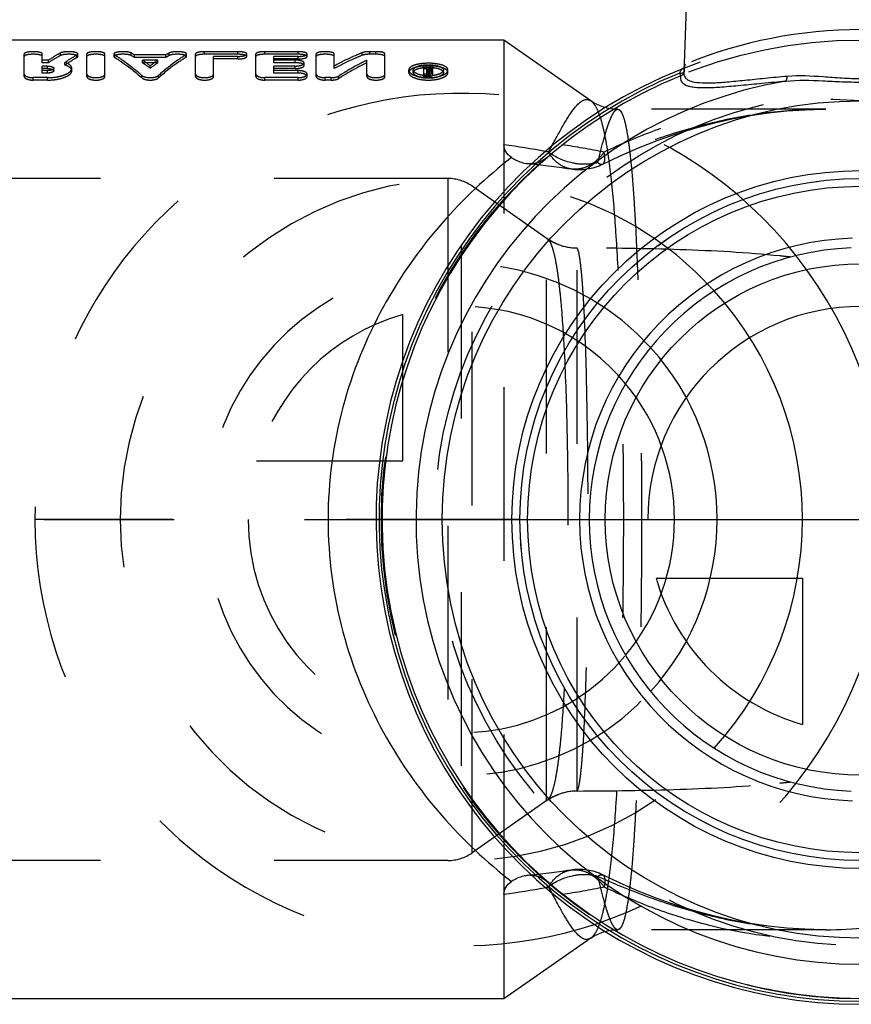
# Model space of a CAD drawing. Header units: millimetres. Extents: x 458.4 to 541.6, y 468.2 to 531.8.
# Tile 2 of 4: x 486.8 to 518, y 473.2 to 510.2. Entities that reach past the tile are written whole.
import ezdxf

# ---------------------------------------------------------------- set-up
doc = ezdxf.new("R2010")
doc.units = ezdxf.units.MM
doc.header["$LTSCALE"] = 65.185185
doc.linetypes.add('CENTER', pattern=[0.6, 0.375, -0.075, 0.075, -0.075])
doc.linetypes.add('HIDDEN', pattern=[0.2, 0.1, -0.1])
for name, color, linetype in [('ACHSEN_S', 7, 'CONTINUOUS'), ('KOERPER', 7, 'CONTINUOUS'), ('KONST.EL_MIT_GEO', 7, 'CONTINUOUS'), ('KURVEN', 7, 'CONTINUOUS')]:
    doc.layers.add(name, color=color, linetype=linetype)

msp = doc.modelspace()

# ---------------------------------------------------------------- linework, layer by layer
at = {"layer": 'ACHSEN_S', "color": 2, "linetype": 'CENTER'}
msp.add_line((458.4, 491.45), (541.6, 491.45), dxfattribs=at)
at = {"layer": 'KOERPER', "color": 7, "linetype": 'Continuous'}
for p, q in [((512.366, 525.785), (511.753, 508.21)), ((505, 509.45), (477.9, 509.45)), ((508.26, 507.167), (505, 509.45)), ((508.26, 475.733), (505, 473.45)), ((505, 473.45), (477.9, 473.45))]:
    msp.add_line(p, q, dxfattribs=at)
at = {"layer": 'KOERPER', "color": 8, "linetype": 'HIDDEN'}
for p, q in [((505, 509.45), (505, 473.45)), ((517.061, 506.85), (509.281, 506.85)), ((517.061, 476.05), (509.282, 476.05))]:
    msp.add_line(p, q, dxfattribs=at)
msp.add_circle((518.4, 491.45), 18, dxfattribs=at)
at = {"layer": 'KONST.EL_MIT_GEO', "color": 7, "linetype": 'Continuous'}
for p, q in [((505, 509.45), (505, 505.517)), ((511.637, 508.106), (511.596, 508.208)), ((511.752, 508.205), (511.752, 508.204)), ((505, 477.383), (505, 473.45))]:
    msp.add_line(p, q, dxfattribs=at)
at = {"layer": 'KONST.EL_MIT_GEO', "color": 8, "linetype": 'HIDDEN'}
for p, q in [((493.765, 508.915), (493.765, 509.012)), ((495.01, 509.012), (493.765, 509.012)), ((495.01, 508.915), (495.01, 509.012)), ((496.029, 508.915), (496.029, 509.012)), ((497.275, 509.012), (496.029, 509.012)), ((497.275, 508.915), (497.275, 509.012)), ((499.97, 508.915), (499.97, 509.012)), ((500.196, 509.012), (499.97, 509.012)), ((500.196, 508.915), (500.196, 509.012)), ((486.997, 508.08), (486.997, 508.927)), ((487.677, 508.598), (487.677, 508.927)), ((487.909, 508.694), (487.677, 508.694)), ((487.909, 508.598), (487.909, 508.694)), ((488.358, 508.867), (488.358, 508.964)), ((488.974, 508.792), (488.974, 508.888)), ((489.006, 508.83), (489.006, 508.927)), ((489.345, 508.08), (489.345, 508.927)), ((490.025, 508.08), (490.025, 508.927)), ((490.364, 508.927), (490.364, 508.83)), ((490.393, 508.794), (490.393, 508.89)), ((491.015, 508.865), (491.015, 508.962)), ((491.137, 508.793), (491.137, 508.889)), ((492.313, 508.889), (491.137, 508.889)), ((492.313, 508.793), (491.137, 508.793)), ((491.436, 508.598), (491.436, 508.694)), ((492.014, 508.694), (491.436, 508.694)), ((492.014, 508.598), (492.014, 508.694)), ((492.313, 508.793), (492.313, 508.889)), ((492.435, 508.865), (492.435, 508.962)), ((493.057, 508.794), (493.057, 508.89)), ((493.086, 508.83), (493.086, 508.927)), ((493.426, 508.08), (493.426, 508.927)), ((495.01, 508.915), (493.765, 508.915)), ((494.105, 508.08), (494.105, 508.835)), ((495.01, 508.835), (494.105, 508.835)), ((495.01, 508.739), (494.105, 508.739)), ((495.01, 508.739), (495.01, 508.835)), ((495.35, 508.83), (495.35, 508.927)), ((495.69, 508.08), (495.69, 508.927)), ((497.275, 508.915), (496.029, 508.915)), ((496.369, 508.598), (496.369, 508.835)), ((497.275, 508.835), (496.369, 508.835)), ((497.275, 508.739), (496.369, 508.739)), ((497.161, 508.694), (496.369, 508.694)), ((497.161, 508.598), (497.161, 508.694)), ((497.275, 508.739), (497.275, 508.835)), ((497.614, 508.83), (497.614, 508.927)), ((497.954, 508.08), (497.954, 508.927)), ((498.633, 508.379), (498.633, 508.927)), ((499.682, 508.876), (499.682, 508.973)), ((499.857, 508.08), (499.857, 508.693)), ((500.196, 508.915), (499.97, 508.915)), ((500.536, 508.08), (500.536, 508.927)), ((487.909, 508.598), (487.677, 508.598)), ((487.677, 508.208), (487.677, 508.473)), ((487.865, 508.473), (487.677, 508.473)), ((487.865, 508.379), (487.677, 508.379)), ((487.865, 508.301), (487.677, 508.301)), ((487.865, 508.379), (487.865, 508.473)), ((487.865, 508.208), (487.865, 508.301)), ((488.105, 508.295), (488.105, 508.389)), ((488.527, 508.51), (488.527, 508.605)), ((488.784, 508.295), (488.784, 508.389)), ((492.014, 508.598), (491.436, 508.598)), ((491.725, 508.387), (491.725, 508.481)), ((497.161, 508.598), (496.369, 508.598)), ((496.369, 508.208), (496.369, 508.473)), ((497.161, 508.473), (496.369, 508.473)), ((497.161, 508.379), (496.369, 508.379)), ((497.275, 508.301), (496.369, 508.301)), ((497.161, 508.379), (497.161, 508.473)), ((497.275, 508.208), (497.275, 508.301)), ((497.501, 508.492), (497.501, 508.586)), ((501.427, 508.229), (501.427, 508.322)), ((501.597, 508.229), (501.597, 508.322)), ((501.993, 508.08), (501.993, 508.463)), ((502.106, 508.463), (501.993, 508.463)), ((502.106, 508.369), (501.993, 508.369)), ((502.106, 508.124), (502.106, 508.463)), ((502.141, 508.346), (502.106, 508.346)), ((502.164, 508.305), (502.106, 508.305)), ((502.141, 508.253), (502.106, 508.253)), ((502.149, 508.359), (502.141, 508.346)), ((502.141, 508.253), (502.141, 508.346)), ((502.164, 508.08), (502.164, 508.305)), ((502.215, 508.369), (502.215, 508.463)), ((502.331, 508.463), (502.215, 508.463)), ((502.331, 508.369), (502.215, 508.369)), ((502.219, 508.145), (502.219, 508.284)), ((502.252, 508.244), (502.252, 508.337)), ((502.331, 508.369), (502.331, 508.463)), ((502.333, 508.145), (502.333, 508.284)), ((502.73, 508.229), (502.73, 508.322)), ((502.9, 508.229), (502.9, 508.322)), ((511.763, 508.276), (511.764, 508.296)), ((511.763, 508.276), (511.763, 508.281)), ((511.764, 508.296), (511.766, 508.325)), ((487.337, 507.945), (487.337, 508.037)), ((487.865, 508.037), (487.337, 508.037)), ((487.865, 507.945), (487.337, 507.945)), ((487.865, 508.208), (487.677, 508.208)), ((487.865, 507.945), (487.865, 508.037)), ((491.414, 508.026), (491.414, 508.119)), ((492.036, 508.026), (492.036, 508.119)), ((496.029, 507.945), (496.029, 508.037)), ((497.275, 508.037), (496.029, 508.037)), ((497.275, 507.945), (496.029, 507.945)), ((497.275, 508.208), (496.369, 508.208)), ((497.275, 507.945), (497.275, 508.037)), ((497.614, 508.08), (497.614, 508.172)), ((498.293, 507.945), (498.293, 508.037)), ((498.52, 508.037), (498.293, 508.037)), ((498.52, 507.945), (498.293, 507.945)), ((498.52, 507.945), (498.52, 508.037)), ((498.808, 508.009), (498.808, 508.101)), ((502.164, 508.173), (501.993, 508.173)), ((502.164, 508.08), (501.993, 508.08)), ((502.164, 508.216), (502.106, 508.216)), ((502.164, 508.212), (502.106, 508.212)), ((502.164, 508.124), (502.106, 508.124)), ((511.758, 508.239), (511.758, 508.239)), ((506.673, 505.243), (506.793, 505.466)), ((506.793, 505.466), (506.797, 505.472)), ((502.896, 504.25), (466.385, 504.25)), ((502.896, 504.25), (502.896, 478.65)), ((503.813, 478.939), (503.813, 503.961)), ((506.627, 501.99), (503.813, 503.961)), ((506.597, 480.893), (506.597, 502.007)), ((507.744, 481.257), (507.744, 501.643)), ((506.627, 480.91), (503.813, 478.939)), ((502.896, 478.65), (466.385, 478.65)), ((506.795, 477.431), (506.673, 477.657))]:
    msp.add_line(p, q, dxfattribs=at)
at = {"layer": 'KONST.EL_MIT_GEO', "color": 7, "linetype": 'Continuous'}
for points in [[(511.76, 508.43), (511.759, 508.428), (511.751, 508.418), (511.743, 508.408), (511.733, 508.398), (511.722, 508.389), (511.709, 508.38), (511.696, 508.372), (511.682, 508.365), (511.674, 508.362)], [(508.808, 506.913), (508.739, 506.931), (508.612, 506.977), (508.495, 507.029), (508.389, 507.085), (508.293, 507.145), (508.264, 507.164)], [(508.264, 475.736), (508.293, 475.755), (508.389, 475.815), (508.495, 475.871), (508.612, 475.923), (508.739, 475.969), (508.807, 475.987)]]:
    msp.add_lwpolyline(points, dxfattribs=at)
at = {"layer": 'KONST.EL_MIT_GEO', "color": 8, "linetype": 'HIDDEN'}
for points in [[(511.781, 508.471), (511.781, 508.472), (511.782, 508.472), (511.781, 508.472), (511.781, 508.469), (511.779, 508.466), (511.777, 508.46), (511.774, 508.454), (511.77, 508.446), (511.765, 508.437), (511.76, 508.43)], [(511.766, 508.325), (511.768, 508.353), (511.769, 508.367), (511.77, 508.38), (511.771, 508.393), (511.773, 508.405), (511.774, 508.416), (511.775, 508.427), (511.776, 508.437), (511.777, 508.445), (511.778, 508.453), (511.779, 508.459), (511.78, 508.465), (511.781, 508.469), (511.781, 508.471)], [(511.752, 508.205), (511.753, 508.208), (511.753, 508.217), (511.755, 508.227), (511.758, 508.239)], [(508.709, 504.794), (509.34, 505.095), (510.048, 505.405), (510.756, 505.683), (511.46, 505.93), (512.161, 506.147), (512.86, 506.333), (513.555, 506.49), (514.245, 506.617), (514.933, 506.717), (515.616, 506.788), (516.294, 506.833), (516.968, 506.85), (517.081, 506.85)], [(509.271, 506.85), (509.148, 506.854), (509.008, 506.87), (508.871, 506.895), (508.808, 506.913)], [(505.887, 504.813), (505.969, 504.805), (506.171, 504.784), (506.373, 504.762), (506.574, 504.739), (506.775, 504.714), (506.975, 504.688), (507.174, 504.66), (507.373, 504.631), (507.513, 504.609)], [(507.044, 501.771), (507.028, 501.777), (506.959, 501.805), (506.893, 501.835), (506.829, 501.867), (506.767, 501.901), (506.708, 501.937), (506.652, 501.973), (506.627, 501.99)], [(506.627, 480.91), (506.652, 480.927), (506.708, 480.963), (506.767, 480.999), (506.828, 481.032), (506.892, 481.065), (506.959, 481.095), (507.028, 481.123), (507.044, 481.129)], [(507.513, 478.291), (507.379, 478.27), (507.18, 478.241), (506.98, 478.213), (506.78, 478.187), (506.579, 478.162), (506.378, 478.138), (506.176, 478.116), (505.974, 478.096), (505.887, 478.087)], [(517.081, 476.05), (516.962, 476.05), (516.287, 476.068), (515.61, 476.112), (514.926, 476.184), (514.239, 476.284), (513.548, 476.412), (512.853, 476.569), (512.154, 476.755), (511.453, 476.972), (510.749, 477.219), (510.042, 477.498), (509.334, 477.808), (508.709, 478.106)], [(508.807, 475.987), (508.871, 476.005), (509.008, 476.03), (509.148, 476.046), (509.271, 476.05)]]:
    msp.add_lwpolyline(points, dxfattribs=at)
at = {"layer": 'KONST.EL_MIT_GEO', "color": 7, "linetype": 'Continuous'}
for radius in [15.718, 13.1, 12.8, 12.511]:
    msp.add_circle((518.4, 491.45), radius, dxfattribs=at)
at = {"layer": 'KONST.EL_MIT_GEO', "color": 8, "linetype": 'HIDDEN'}
for centre, radius, start, end in [((518.409, 492.418), 17.425, 90.0311, 112.2943), ((518.4, 491.45), 18.2, 68.3118, 111.6882), ((488.2, 504.092), 5.625, 58.5216, 59.973), ((488.208, 503.983), 5.632, 58.6628, 60.1104), ((487.598, 503.183), 6.716, 52.0812, 55.144), ((495.852, 503.183), 6.716, 124.856, 127.9188), ((495.25, 504.092), 5.625, 120.027, 121.4784), ((495.242, 503.983), 5.632, 119.8896, 121.3372), ((487.613, 503.079), 6.714, 52.2353, 55.2929), ((495.837, 503.079), 6.714, 124.7071, 127.7647), ((507.184, 505.16), 5.915, 147.1449, 148.4789), ((507.195, 505.265), 5.919, 147.287, 148.4745), ((507.359, 505.234), 5.976, 147.2912, 148.7185), ((507.319, 505.148), 5.938, 147.1467, 148.5774), ((511.574, 508.285), 0.189, 341.47, 358.6295), ((511.562, 508.288), 0.201, 345.961, 356.6017), ((511.73, 508.278), 0.033, 347.4905, 356.536), ((502.163, 509.535), 1.43, 268.9274, 271.0741), ((502.164, 508.361), 0.145, 269.9795, 272.9653), ((502.165, 509.488), 1.383, 271.0384, 275.4312), ((503.377, 478.745), 27.039, 78.5191, 81.938), ((518.4, 491.45), 18, 130.9728, 229.0272), ((500.953, 475.523), 30.266, 79.1063, 79.3307), ((507.82, 506.586), 2, 261.172, 296.3889), ((502.896, 502.65), 1.6, 55, 90), ((507.752, 503.654), 2.012, 234.9669, 249.4118), ((507.75, 503.66), 2.016, 249.5181, 269.3938), ((507.752, 504.094), 2.451, 269.4514, 269.8083), ((511.499, 462.946), 38.592, 83.665, 84.2663), ((511.509, 519.866), 38.503, 275.7326, 276.335), ((507.752, 479.246), 2.012, 110.5883, 125.033), ((507.75, 479.24), 2.016, 90.6062, 110.4821), ((507.751, 478.891), 2.366, 90.1851, 90.555), ((502.896, 480.25), 1.6, 270, 305), ((507.82, 476.314), 2, 63.6112, 98.8278), ((500.929, 507.507), 30.398, 280.6697, 280.8937), ((503.379, 504.156), 27.04, 278.0582, 281.477)]:
    msp.add_arc(centre, radius, start, end, dxfattribs=at)
at = {"layer": 'KONST.EL_MIT_GEO', "color": 7, "linetype": 'Continuous'}
for centre, radius, start, end in [((518.4, 491.45), 18.2, 111.6882, 68.3118), ((518.4, 491.45), 18.086, 112.0984, 67.9016), ((518.4, 491.45), 17.976, 112.098, 67.902), ((518.4, 491.45), 16.699, 99.7217, 80.2783), ((500.929, 475.381), 30.41, 79.3341, 82.3059), ((505.982, 505.803), 0.994, 264.5108, 273.742), ((518.4, 491.45), 10.562, 91.7172, 268.2829), ((518.4, 491.45), 10.2, 92.0526, 267.9474), ((505.982, 477.098), 0.994, 86.241, 95.4895), ((500.957, 507.351), 30.239, 277.6825, 280.6705)]:
    msp.add_arc(centre, radius, start, end, dxfattribs=at)
at = {"layer": 'KONST.EL_MIT_GEO', "color": 8, "linetype": 'HIDDEN'}
for points, knots in [([(487.677, 508.927), (487.677, 508.941), (487.653, 508.961), (487.617, 508.977), (487.555, 508.995), (487.461, 509.009), (487.337, 509.014), (487.213, 509.009), (487.119, 508.995), (487.057, 508.977), (487.021, 508.961), (486.997, 508.941), (486.997, 508.927)], [0, 0, 0, 0, 0.058387, 0.106308, 0.16726, 0.321274, 0.500537, 0.679639, 0.833256, 0.893994, 0.941771, 1, 1, 1, 1]), ([(489.006, 508.927), (489.006, 508.938), (488.98, 508.965), (488.89, 508.996), (488.766, 509.012), (488.627, 509.013), (488.521, 509.006), (488.431, 508.991), (488.379, 508.975), (488.358, 508.964)], [0, 0, 0, 0, 0.051709, 0.142029, 0.428261, 0.596888, 0.759079, 0.897933, 1, 1, 1, 1]), ([(490.025, 508.927), (490.025, 508.941), (490.001, 508.961), (489.965, 508.977), (489.903, 508.995), (489.809, 509.009), (489.685, 509.014), (489.561, 509.009), (489.467, 508.995), (489.405, 508.977), (489.369, 508.961), (489.345, 508.941), (489.345, 508.927)], [0, 0, 0, 0, 0.058387, 0.106308, 0.16726, 0.321274, 0.500537, 0.679639, 0.833256, 0.893994, 0.941771, 1, 1, 1, 1]), ([(491.015, 508.962), (490.995, 508.973), (490.943, 508.99), (490.854, 509.006), (490.747, 509.013), (490.607, 509.012), (490.481, 508.996), (490.391, 508.966), (490.364, 508.938), (490.364, 508.927)], [0, 0, 0, 0, 0.100076, 0.237957, 0.400223, 0.569506, 0.857384, 0.948172, 1, 1, 1, 1]), ([(493.086, 508.927), (493.086, 508.938), (493.06, 508.966), (492.969, 508.996), (492.843, 509.012), (492.702, 509.013), (492.596, 509.006), (492.507, 508.99), (492.455, 508.973), (492.435, 508.962)], [0, 0, 0, 0, 0.051975, 0.143074, 0.431393, 0.600584, 0.762539, 0.900142, 1, 1, 1, 1]), ([(493.765, 509.012), (493.722, 509.012), (493.641, 509.009), (493.547, 508.995), (493.485, 508.977), (493.449, 508.961), (493.426, 508.941), (493.426, 508.927)], [0, 0, 0, 0, 0.359101, 0.666648, 0.788171, 0.883801, 1, 1, 1, 1]), ([(495.35, 508.927), (495.35, 508.941), (495.326, 508.961), (495.29, 508.977), (495.229, 508.995), (495.134, 509.009), (495.054, 509.012), (495.01, 509.012)], [0, 0, 0, 0, 0.11671, 0.212389, 0.334036, 0.641787, 1, 1, 1, 1]), ([(496.029, 509.012), (495.986, 509.012), (495.905, 509.009), (495.811, 508.995), (495.749, 508.977), (495.713, 508.961), (495.69, 508.941), (495.69, 508.927)], [0, 0, 0, 0, 0.359101, 0.666648, 0.788171, 0.883801, 1, 1, 1, 1]), ([(497.614, 508.927), (497.614, 508.941), (497.59, 508.961), (497.555, 508.977), (497.493, 508.995), (497.399, 509.009), (497.318, 509.012), (497.275, 509.012)], [0, 0, 0, 0, 0.11671, 0.212389, 0.334036, 0.641787, 1, 1, 1, 1]), ([(498.633, 508.927), (498.633, 508.941), (498.609, 508.961), (498.573, 508.977), (498.512, 508.995), (498.417, 509.009), (498.293, 509.014), (498.169, 509.009), (498.075, 508.995), (498.013, 508.977), (497.978, 508.961), (497.954, 508.941), (497.954, 508.927)], [0, 0, 0, 0, 0.058387, 0.106308, 0.16726, 0.321274, 0.500537, 0.679639, 0.833256, 0.893994, 0.941771, 1, 1, 1, 1]), ([(499.97, 509.012), (499.915, 509.012), (499.818, 509.007), (499.721, 508.989), (499.682, 508.973)], [0, 0, 0, 0, 0.565532, 1, 1, 1, 1]), ([(500.536, 508.927), (500.536, 508.941), (500.512, 508.962), (500.476, 508.977), (500.415, 508.995), (500.32, 509.009), (500.24, 509.012), (500.196, 509.012)], [0, 0, 0, 0, 0.116974, 0.213212, 0.334542, 0.642587, 1, 1, 1, 1]), ([(487.677, 508.83), (487.677, 508.844), (487.653, 508.865), (487.617, 508.88), (487.555, 508.898), (487.461, 508.912), (487.337, 508.917), (487.213, 508.912), (487.119, 508.898), (487.057, 508.88), (487.021, 508.865), (486.997, 508.844), (486.997, 508.83)], [0, 0, 0, 0, 0.05822, 0.106122, 0.167083, 0.321168, 0.500537, 0.679746, 0.833434, 0.89418, 0.941938, 1, 1, 1, 1]), ([(488.358, 508.964), (488.321, 508.943), (488.168, 508.858), (488.019, 508.766), (487.909, 508.694)], [0, 0, 0, 0, 0.245601, 1, 1, 1, 1]), ([(488.358, 508.867), (488.321, 508.846), (488.168, 508.762), (488.019, 508.67), (487.909, 508.598)], [0, 0, 0, 0, 0.245638, 1, 1, 1, 1]), ([(489.006, 508.83), (489.006, 508.842), (488.98, 508.869), (488.89, 508.899), (488.766, 508.915), (488.627, 508.916), (488.521, 508.909), (488.431, 508.894), (488.379, 508.878), (488.358, 508.867)], [0, 0, 0, 0, 0.051532, 0.141804, 0.428118, 0.596815, 0.759069, 0.897956, 1, 1, 1, 1]), ([(488.974, 508.888), (488.937, 508.867), (488.785, 508.777), (488.637, 508.681), (488.527, 508.605)], [0, 0, 0, 0, 0.245577, 1, 1, 1, 1]), ([(488.974, 508.792), (488.937, 508.771), (488.785, 508.681), (488.637, 508.586), (488.527, 508.51)], [0, 0, 0, 0, 0.245614, 1, 1, 1, 1]), ([(488.974, 508.888), (488.979, 508.891), (488.993, 508.9), (489.006, 508.915), (489.006, 508.927)], [0, 0, 0, 0, 0.33006, 1, 1, 1, 1]), ([(488.974, 508.792), (488.979, 508.795), (488.993, 508.804), (489.006, 508.819), (489.006, 508.83)], [0, 0, 0, 0, 0.330565, 1, 1, 1, 1]), ([(490.025, 508.83), (490.025, 508.844), (490.001, 508.865), (489.965, 508.88), (489.903, 508.898), (489.809, 508.912), (489.685, 508.917), (489.561, 508.912), (489.467, 508.898), (489.405, 508.88), (489.369, 508.865), (489.345, 508.844), (489.345, 508.83)], [0, 0, 0, 0, 0.05822, 0.106122, 0.167083, 0.321168, 0.500537, 0.679746, 0.833434, 0.89418, 0.941938, 1, 1, 1, 1]), ([(490.364, 508.927), (490.364, 508.923), (490.368, 508.908), (490.382, 508.897), (490.393, 508.89)], [0, 0, 0, 0, 0.197834, 1, 1, 1, 1]), ([(491.015, 508.865), (490.995, 508.876), (490.943, 508.893), (490.854, 508.909), (490.747, 508.916), (490.607, 508.915), (490.481, 508.899), (490.391, 508.869), (490.364, 508.842), (490.364, 508.83)], [0, 0, 0, 0, 0.100048, 0.237961, 0.40029, 0.569644, 0.857607, 0.948349, 1, 1, 1, 1]), ([(490.364, 508.83), (490.364, 508.827), (490.368, 508.811), (490.382, 508.801), (490.393, 508.794)], [0, 0, 0, 0, 0.197428, 1, 1, 1, 1]), ([(490.393, 508.89), (490.48, 508.837), (490.838, 508.605), (491.173, 508.336), (491.414, 508.119)], [0, 0, 0, 0, 0.238347, 1, 1, 1, 1]), ([(490.393, 508.794), (490.48, 508.741), (490.838, 508.51), (491.173, 508.243), (491.414, 508.026)], [0, 0, 0, 0, 0.238438, 1, 1, 1, 1]), ([(493.057, 508.89), (492.97, 508.837), (492.612, 508.605), (492.278, 508.336), (492.036, 508.119)], [0, 0, 0, 0, 0.238347, 1, 1, 1, 1]), ([(493.057, 508.794), (492.97, 508.741), (492.612, 508.51), (492.278, 508.243), (492.036, 508.026)], [0, 0, 0, 0, 0.238438, 1, 1, 1, 1]), ([(493.086, 508.83), (493.086, 508.842), (493.06, 508.869), (492.969, 508.899), (492.843, 508.915), (492.702, 508.916), (492.596, 508.909), (492.507, 508.893), (492.455, 508.876), (492.435, 508.865)], [0, 0, 0, 0, 0.051798, 0.142851, 0.431255, 0.600517, 0.762534, 0.900169, 1, 1, 1, 1]), ([(493.057, 508.89), (493.062, 508.893), (493.074, 508.902), (493.086, 508.916), (493.086, 508.927)], [0, 0, 0, 0, 0.326209, 1, 1, 1, 1]), ([(493.057, 508.794), (493.062, 508.797), (493.074, 508.805), (493.086, 508.819), (493.086, 508.83)], [0, 0, 0, 0, 0.326707, 1, 1, 1, 1]), ([(493.765, 508.915), (493.722, 508.915), (493.641, 508.912), (493.547, 508.898), (493.485, 508.88), (493.449, 508.865), (493.426, 508.844), (493.426, 508.83)], [0, 0, 0, 0, 0.359314, 0.667003, 0.788543, 0.884134, 1, 1, 1, 1]), ([(495.01, 508.835), (495.054, 508.835), (495.135, 508.839), (495.229, 508.855), (495.291, 508.875), (495.326, 508.891), (495.35, 508.912), (495.35, 508.927)], [0, 0, 0, 0, 0.356555, 0.663746, 0.785739, 0.882056, 1, 1, 1, 1]), ([(495.35, 508.83), (495.35, 508.844), (495.326, 508.865), (495.29, 508.88), (495.229, 508.898), (495.134, 508.912), (495.054, 508.915), (495.01, 508.915)], [0, 0, 0, 0, 0.116377, 0.212017, 0.333681, 0.641574, 1, 1, 1, 1]), ([(495.01, 508.739), (495.054, 508.739), (495.135, 508.743), (495.229, 508.758), (495.291, 508.778), (495.326, 508.795), (495.35, 508.816), (495.35, 508.83)], [0, 0, 0, 0, 0.356782, 0.664119, 0.786124, 0.882395, 1, 1, 1, 1]), ([(496.029, 508.915), (495.986, 508.915), (495.905, 508.912), (495.811, 508.898), (495.749, 508.88), (495.713, 508.865), (495.69, 508.844), (495.69, 508.83)], [0, 0, 0, 0, 0.359314, 0.667003, 0.788543, 0.884134, 1, 1, 1, 1]), ([(497.501, 508.586), (497.501, 508.603), (497.479, 508.628), (497.442, 508.649), (497.38, 508.671), (497.286, 508.689), (497.205, 508.694), (497.161, 508.694)], [0, 0, 0, 0, 0.131717, 0.229491, 0.350679, 0.652054, 1, 1, 1, 1]), ([(497.275, 508.835), (497.318, 508.835), (497.399, 508.839), (497.493, 508.855), (497.555, 508.875), (497.59, 508.891), (497.614, 508.912), (497.614, 508.927)], [0, 0, 0, 0, 0.356555, 0.663746, 0.785739, 0.882056, 1, 1, 1, 1]), ([(497.614, 508.83), (497.614, 508.844), (497.59, 508.865), (497.555, 508.88), (497.493, 508.898), (497.399, 508.912), (497.318, 508.915), (497.275, 508.915)], [0, 0, 0, 0, 0.116377, 0.212017, 0.333681, 0.641574, 1, 1, 1, 1]), ([(497.275, 508.739), (497.318, 508.739), (497.399, 508.743), (497.493, 508.758), (497.555, 508.778), (497.59, 508.795), (497.614, 508.816), (497.614, 508.83)], [0, 0, 0, 0, 0.356782, 0.664119, 0.786124, 0.882395, 1, 1, 1, 1]), ([(498.633, 508.83), (498.633, 508.844), (498.609, 508.865), (498.573, 508.88), (498.512, 508.898), (498.417, 508.912), (498.293, 508.917), (498.169, 508.912), (498.075, 508.898), (498.013, 508.88), (497.978, 508.865), (497.954, 508.844), (497.954, 508.83)], [0, 0, 0, 0, 0.05822, 0.106122, 0.167083, 0.321168, 0.500537, 0.679746, 0.833434, 0.89418, 0.941938, 1, 1, 1, 1]), ([(499.682, 508.973), (499.594, 508.937), (499.237, 508.787), (498.889, 508.614), (498.633, 508.473)], [0, 0, 0, 0, 0.245266, 1, 1, 1, 1]), ([(499.682, 508.876), (499.594, 508.841), (499.237, 508.691), (498.889, 508.519), (498.633, 508.379)], [0, 0, 0, 0, 0.245312, 1, 1, 1, 1]), ([(499.857, 508.693), (499.768, 508.65), (499.411, 508.468), (499.063, 508.265), (498.808, 508.101)], [0, 0, 0, 0, 0.245116, 1, 1, 1, 1]), ([(499.97, 508.915), (499.915, 508.915), (499.818, 508.91), (499.721, 508.892), (499.682, 508.876)], [0, 0, 0, 0, 0.565598, 1, 1, 1, 1]), ([(500.536, 508.83), (500.536, 508.844), (500.512, 508.865), (500.476, 508.88), (500.415, 508.898), (500.32, 508.912), (500.24, 508.915), (500.196, 508.915)], [0, 0, 0, 0, 0.116641, 0.21284, 0.334187, 0.642375, 1, 1, 1, 1]), ([(487.865, 508.473), (487.895, 508.473), (487.953, 508.469), (488.028, 508.453), (488.083, 508.43), (488.105, 508.401), (488.105, 508.389)], [0, 0, 0, 0, 0.342987, 0.641123, 0.860514, 1, 1, 1, 1]), ([(487.865, 508.037), (487.982, 508.037), (488.203, 508.054), (488.459, 508.116), (488.624, 508.193), (488.728, 508.261), (488.784, 508.34), (488.784, 508.389)], [0, 0, 0, 0, 0.338761, 0.635408, 0.757545, 0.858365, 1, 1, 1, 1]), ([(488.105, 508.389), (488.105, 508.376), (488.083, 508.346), (488.029, 508.323), (487.953, 508.305), (487.895, 508.301), (487.865, 508.301)], [0, 0, 0, 0, 0.140615, 0.361235, 0.658911, 1, 1, 1, 1]), ([(487.865, 508.379), (487.895, 508.379), (487.953, 508.375), (488.028, 508.359), (488.083, 508.337), (488.105, 508.307), (488.105, 508.295)], [0, 0, 0, 0, 0.343299, 0.641631, 0.860969, 1, 1, 1, 1]), ([(487.865, 507.945), (487.982, 507.945), (488.203, 507.962), (488.459, 508.024), (488.624, 508.1), (488.728, 508.168), (488.784, 508.246), (488.784, 508.295)], [0, 0, 0, 0, 0.339099, 0.635945, 0.758085, 0.858822, 1, 1, 1, 1]), ([(488.105, 508.295), (488.105, 508.282), (488.083, 508.253), (488.029, 508.23), (487.953, 508.212), (487.895, 508.208), (487.865, 508.208)], [0, 0, 0, 0, 0.140158, 0.360715, 0.658589, 1, 1, 1, 1]), ([(488.784, 508.389), (488.784, 508.41), (488.765, 508.472), (488.67, 508.55), (488.58, 508.587), (488.527, 508.605)], [0, 0, 0, 0, 0.180442, 0.523091, 1, 1, 1, 1]), ([(488.784, 508.295), (488.784, 508.316), (488.765, 508.378), (488.67, 508.456), (488.58, 508.493), (488.527, 508.51)], [0, 0, 0, 0, 0.179928, 0.522444, 1, 1, 1, 1]), ([(497.501, 508.492), (497.501, 508.508), (497.479, 508.534), (497.442, 508.554), (497.38, 508.576), (497.286, 508.594), (497.205, 508.598), (497.161, 508.598)], [0, 0, 0, 0, 0.1313, 0.229015, 0.350218, 0.651774, 1, 1, 1, 1]), ([(497.161, 508.473), (497.205, 508.473), (497.286, 508.478), (497.381, 508.498), (497.442, 508.522), (497.479, 508.544), (497.501, 508.57), (497.501, 508.586)], [0, 0, 0, 0, 0.346077, 0.646671, 0.768322, 0.866941, 1, 1, 1, 1]), ([(497.161, 508.379), (497.205, 508.379), (497.286, 508.384), (497.38, 508.403), (497.442, 508.428), (497.479, 508.449), (497.501, 508.475), (497.501, 508.492)], [0, 0, 0, 0, 0.346372, 0.647147, 0.768808, 0.867362, 1, 1, 1, 1]), ([(497.614, 508.172), (497.614, 508.218), (497.516, 508.271), (497.401, 508.295), (497.318, 508.301), (497.275, 508.301)], [0, 0, 0, 0, 0.358365, 0.65776, 1, 1, 1, 1]), ([(499.857, 508.598), (499.768, 508.555), (499.411, 508.374), (499.063, 508.172), (498.808, 508.009)], [0, 0, 0, 0, 0.245165, 1, 1, 1, 1]), ([(502.9, 508.322), (502.9, 508.34), (502.889, 508.379), (502.844, 508.428), (502.776, 508.471), (502.644, 508.525), (502.436, 508.567), (502.163, 508.583), (501.89, 508.566), (501.682, 508.524), (501.551, 508.471), (501.483, 508.428), (501.438, 508.379), (501.427, 508.34), (501.427, 508.322)], [0, 0, 0, 0, 0.032085, 0.070349, 0.118276, 0.177247, 0.327709, 0.500194, 0.673711, 0.823145, 0.881866, 0.92982, 0.967989, 1, 1, 1, 1]), ([(502.9, 508.229), (502.9, 508.247), (502.889, 508.286), (502.843, 508.334), (502.775, 508.377), (502.644, 508.43), (502.436, 508.472), (502.163, 508.489), (501.89, 508.472), (501.682, 508.43), (501.551, 508.377), (501.483, 508.334), (501.438, 508.285), (501.427, 508.247), (501.427, 508.229)], [0, 0, 0, 0, 0.031949, 0.070125, 0.118016, 0.176991, 0.327552, 0.500194, 0.673869, 0.823401, 0.882126, 0.930044, 0.968125, 1, 1, 1, 1]), ([(501.427, 508.322), (501.427, 508.283), (501.47, 508.22), (501.551, 508.165), (501.683, 508.102), (501.89, 508.051), (502.164, 508.029), (502.438, 508.051), (502.645, 508.102), (502.776, 508.165), (502.857, 508.22), (502.9, 508.283), (502.9, 508.322)], [0, 0, 0, 0, 0.070428, 0.119544, 0.179286, 0.329485, 0.500002, 0.671624, 0.820973, 0.880525, 0.929716, 1, 1, 1, 1]), ([(501.597, 508.322), (501.597, 508.351), (501.629, 508.397), (501.69, 508.436), (501.79, 508.478), (501.95, 508.512), (502.162, 508.526), (502.375, 508.512), (502.535, 508.479), (502.636, 508.436), (502.698, 508.397), (502.73, 508.351), (502.73, 508.322)], [0, 0, 0, 0, 0.067851, 0.115073, 0.173194, 0.323082, 0.49931, 0.674302, 0.826053, 0.884709, 0.932014, 1, 1, 1, 1]), ([(501.597, 508.229), (501.597, 508.258), (501.629, 508.303), (501.69, 508.342), (501.79, 508.384), (501.95, 508.418), (502.162, 508.432), (502.375, 508.418), (502.535, 508.385), (502.636, 508.342), (502.698, 508.304), (502.73, 508.258), (502.73, 508.229)], [0, 0, 0, 0, 0.067623, 0.114808, 0.172931, 0.322919, 0.499309, 0.674463, 0.826315, 0.884975, 0.932241, 1, 1, 1, 1]), ([(502.136, 508.106), (502.065, 508.107), (501.932, 508.12), (501.78, 508.16), (501.685, 508.207), (501.627, 508.248), (501.597, 508.294), (501.597, 508.322)], [0, 0, 0, 0, 0.34846, 0.64822, 0.765245, 0.860932, 1, 1, 1, 1]), ([(502.164, 508.305), (502.177, 508.305), (502.195, 508.304), (502.219, 508.291), (502.219, 508.284)], [0, 0, 0, 0, 0.645864, 1, 1, 1, 1]), ([(502.333, 508.191), (502.333, 508.203), (502.304, 508.231), (502.272, 508.239), (502.252, 508.244)], [0, 0, 0, 0, 0.372493, 1, 1, 1, 1]), ([(502.332, 508.291), (502.33, 508.295), (502.319, 508.313), (502.298, 508.323), (502.282, 508.328)], [0, 0, 0, 0, 0.187739, 1, 1, 1, 1]), ([(502.73, 508.322), (502.73, 508.264), (502.618, 508.186), (502.467, 508.137), (502.356, 508.118), (502.296, 508.112)], [0, 0, 0, 0, 0.345687, 0.637772, 1, 1, 1, 1]), ([(511.674, 508.362), (511.709, 508.376), (511.773, 508.426), (511.798, 508.502), (511.799, 508.54)], [0, 0, 0, 0, 0.499211, 1, 1, 1, 1]), ([(511.763, 508.281), (511.762, 508.274), (511.756, 508.249), (511.753, 508.224), (511.752, 508.205)], [0, 0, 0, 0, 0.260864, 1, 1, 1, 1]), ([(511.799, 508.54), (511.796, 508.539), (511.791, 508.531), (511.784, 508.505), (511.776, 508.453), (511.769, 508.375), (511.765, 508.314), (511.763, 508.281)], [0, 0, 0, 0, 0.0347, 0.098501, 0.312353, 0.62207, 1, 1, 1, 1]), ([(486.997, 508.172), (486.997, 508.153), (487.027, 508.108), (487.105, 508.071), (487.213, 508.043), (487.294, 508.037), (487.337, 508.037)], [0, 0, 0, 0, 0.148912, 0.371551, 0.666156, 1, 1, 1, 1]), ([(486.997, 508.08), (486.997, 508.061), (487.028, 508.016), (487.105, 507.979), (487.213, 507.951), (487.294, 507.945), (487.337, 507.945)], [0, 0, 0, 0, 0.148422, 0.370984, 0.665802, 1, 1, 1, 1]), ([(489.345, 508.172), (489.345, 508.153), (489.375, 508.108), (489.453, 508.071), (489.561, 508.043), (489.685, 508.034), (489.81, 508.043), (489.917, 508.071), (489.995, 508.108), (490.025, 508.153), (490.025, 508.172)], [0, 0, 0, 0, 0.074289, 0.185696, 0.333088, 0.500523, 0.667862, 0.814885, 0.92593, 1, 1, 1, 1]), ([(489.345, 508.08), (489.345, 508.061), (489.376, 508.016), (489.453, 507.979), (489.561, 507.951), (489.685, 507.942), (489.81, 507.951), (489.917, 507.979), (489.995, 508.016), (490.025, 508.061), (490.025, 508.08)], [0, 0, 0, 0, 0.074044, 0.185412, 0.332912, 0.500524, 0.668039, 0.815169, 0.926175, 1, 1, 1, 1]), ([(491.414, 508.119), (491.449, 508.088), (491.555, 508.049), (491.725, 508.03), (491.895, 508.049), (492.002, 508.088), (492.036, 508.119)], [0, 0, 0, 0, 0.212688, 0.500336, 0.787927, 1, 1, 1, 1]), ([(491.414, 508.026), (491.449, 507.996), (491.555, 507.957), (491.725, 507.939), (491.895, 507.957), (492.002, 507.996), (492.036, 508.026)], [0, 0, 0, 0, 0.212575, 0.500336, 0.78804, 1, 1, 1, 1]), ([(493.426, 508.172), (493.426, 508.153), (493.455, 508.108), (493.533, 508.071), (493.641, 508.043), (493.766, 508.034), (493.89, 508.043), (493.997, 508.071), (494.075, 508.108), (494.105, 508.153), (494.105, 508.172)], [0, 0, 0, 0, 0.074289, 0.185696, 0.333088, 0.500523, 0.667862, 0.814885, 0.92593, 1, 1, 1, 1]), ([(493.426, 508.08), (493.426, 508.061), (493.456, 508.016), (493.534, 507.979), (493.641, 507.951), (493.766, 507.942), (493.89, 507.951), (493.997, 507.979), (494.075, 508.016), (494.105, 508.061), (494.105, 508.08)], [0, 0, 0, 0, 0.074044, 0.185412, 0.332912, 0.500524, 0.668039, 0.815169, 0.926175, 1, 1, 1, 1]), ([(495.69, 508.172), (495.69, 508.153), (495.72, 508.108), (495.798, 508.071), (495.905, 508.043), (495.986, 508.037), (496.029, 508.037)], [0, 0, 0, 0, 0.148912, 0.371551, 0.666156, 1, 1, 1, 1]), ([(495.69, 508.08), (495.69, 508.061), (495.72, 508.016), (495.798, 507.979), (495.905, 507.951), (495.986, 507.945), (496.029, 507.945)], [0, 0, 0, 0, 0.148422, 0.370984, 0.665802, 1, 1, 1, 1]), ([(497.614, 508.08), (497.614, 508.125), (497.516, 508.178), (497.401, 508.202), (497.318, 508.208), (497.275, 508.208)], [0, 0, 0, 0, 0.357821, 0.657423, 1, 1, 1, 1]), ([(497.275, 508.037), (497.318, 508.037), (497.399, 508.043), (497.507, 508.071), (497.584, 508.108), (497.614, 508.153), (497.614, 508.172)], [0, 0, 0, 0, 0.335017, 0.629261, 0.851516, 1, 1, 1, 1]), ([(497.275, 507.945), (497.318, 507.945), (497.399, 507.951), (497.506, 507.979), (497.584, 508.016), (497.614, 508.061), (497.614, 508.08)], [0, 0, 0, 0, 0.335371, 0.629827, 0.852005, 1, 1, 1, 1]), ([(497.954, 508.172), (497.954, 508.153), (497.984, 508.108), (498.062, 508.071), (498.169, 508.043), (498.25, 508.037), (498.293, 508.037)], [0, 0, 0, 0, 0.148912, 0.371551, 0.666156, 1, 1, 1, 1]), ([(497.954, 508.08), (497.954, 508.061), (497.984, 508.016), (498.062, 507.979), (498.169, 507.951), (498.25, 507.945), (498.293, 507.945)], [0, 0, 0, 0, 0.148422, 0.370984, 0.665802, 1, 1, 1, 1]), ([(498.52, 508.037), (498.575, 508.037), (498.674, 508.046), (498.771, 508.078), (498.808, 508.101)], [0, 0, 0, 0, 0.557477, 1, 1, 1, 1]), ([(498.52, 507.945), (498.575, 507.945), (498.674, 507.955), (498.771, 507.986), (498.808, 508.009)], [0, 0, 0, 0, 0.557636, 1, 1, 1, 1]), ([(499.857, 508.172), (499.857, 508.153), (499.887, 508.108), (499.965, 508.071), (500.072, 508.043), (500.197, 508.034), (500.321, 508.043), (500.429, 508.071), (500.506, 508.108), (500.536, 508.153), (500.536, 508.172)], [0, 0, 0, 0, 0.074289, 0.185696, 0.333088, 0.500523, 0.667862, 0.814885, 0.92593, 1, 1, 1, 1]), ([(499.857, 508.08), (499.857, 508.061), (499.887, 508.016), (499.965, 507.979), (500.072, 507.951), (500.197, 507.942), (500.321, 507.951), (500.429, 507.979), (500.506, 508.016), (500.536, 508.061), (500.536, 508.08)], [0, 0, 0, 0, 0.074044, 0.185412, 0.332912, 0.500524, 0.668039, 0.815169, 0.926175, 1, 1, 1, 1]), ([(501.427, 508.229), (501.427, 508.19), (501.47, 508.128), (501.551, 508.072), (501.683, 508.01), (501.89, 507.959), (502.164, 507.938), (502.438, 507.959), (502.645, 508.01), (502.776, 508.072), (502.857, 508.128), (502.9, 508.19), (502.9, 508.229)], [0, 0, 0, 0, 0.070196, 0.119269, 0.179011, 0.329311, 0.500002, 0.671799, 0.821248, 0.8808, 0.929947, 1, 1, 1, 1]), ([(502.73, 508.229), (502.73, 508.2), (502.698, 508.153), (502.636, 508.111), (502.537, 508.064), (502.377, 508.025), (502.165, 508.008), (501.952, 508.024), (501.791, 508.063), (501.691, 508.111), (501.63, 508.153), (501.597, 508.2), (501.597, 508.229)], [0, 0, 0, 0, 0.068777, 0.116774, 0.175394, 0.324984, 0.499501, 0.672707, 0.82397, 0.883068, 0.931104, 1, 1, 1, 1]), ([(502.164, 508.173), (502.185, 508.173), (502.227, 508.176), (502.284, 508.189), (502.333, 508.215), (502.333, 508.238)], [0, 0, 0, 0, 0.339668, 0.644188, 1, 1, 1, 1]), ([(502.164, 508.212), (502.177, 508.212), (502.195, 508.211), (502.219, 508.198), (502.219, 508.191)], [0, 0, 0, 0, 0.646399, 1, 1, 1, 1]), ([(502.164, 508.08), (502.185, 508.08), (502.227, 508.084), (502.284, 508.096), (502.333, 508.122), (502.333, 508.145)], [0, 0, 0, 0, 0.340005, 0.644731, 1, 1, 1, 1]), ([(502.219, 508.145), (502.219, 508.137), (502.195, 508.125), (502.177, 508.124), (502.164, 508.124)], [0, 0, 0, 0, 0.359154, 1, 1, 1, 1]), ([(502.219, 508.238), (502.219, 508.231), (502.2, 508.219), (502.183, 508.217), (502.171, 508.216)], [0, 0, 0, 0, 0.360556, 1, 1, 1, 1]), ([(508.264, 507.164), (508.33, 507.118), (508.451, 506.96), (508.588, 506.642), (508.715, 506.2), (508.831, 505.634), (508.937, 504.947), (509.073, 503.801), (509.21, 502.107), (509.331, 499.801), (509.418, 497.192), (509.47, 494.375), (509.487, 491.45), (509.47, 488.525), (509.418, 485.708), (509.331, 483.1), (509.21, 480.793), (509.073, 479.099), (508.937, 477.953), (508.831, 477.266), (508.715, 476.7), (508.588, 476.258), (508.451, 475.94), (508.33, 475.782), (508.264, 475.736)], [0, 0, 0, 0, 0.007555, 0.01831, 0.032719, 0.050906, 0.072855, 0.098466, 0.15997, 0.233567, 0.316784, 0.406681, 0.5, 0.593318, 0.683215, 0.766433, 0.84003, 0.901534, 0.927144, 0.949094, 0.967281, 0.98169, 0.992445, 1, 1, 1, 1]), ([(508.759, 477.657), (509.382, 477.359), (510.66, 476.815), (513.32, 475.989), (516.814, 475.514), (521.034, 475.969), (525.018, 477.474), (528.484, 479.965), (531.171, 483.288), (532.874, 487.211), (533.457, 491.45), (532.874, 495.689), (531.171, 499.612), (528.484, 502.935), (525.018, 505.426), (521.034, 506.931), (516.814, 507.386), (513.32, 506.911), (510.66, 506.085), (509.382, 505.541), (508.759, 505.243)], [0, 0, 0, 0, 0.030788, 0.061774, 0.123984, 0.186437, 0.249029, 0.311708, 0.374443, 0.437213, 0.5, 0.562787, 0.625557, 0.688292, 0.750971, 0.813562, 0.876016, 0.938226, 0.969212, 1, 1, 1, 1]), ([(508.519, 504.846), (508.588, 505.122), (508.686, 505.514), (508.824, 506.001), (508.917, 506.292), (509.007, 506.525), (509.082, 506.679), (509.144, 506.769), (509.194, 506.823), (509.241, 506.85), (509.271, 506.85)], [0, 0, 0, 0, 0.390697, 0.555338, 0.695845, 0.810427, 0.898081, 0.931941, 0.959559, 1, 1, 1, 1]), ([(517.065, 506.85), (516.328, 506.85), (514.852, 506.755), (512.674, 506.348), (510.556, 505.704), (509.191, 505.146), (508.519, 504.846)], [0, 0, 0, 0, 0.250216, 0.500309, 0.75025, 1, 1, 1, 1]), ([(509.271, 506.85), (509.29, 506.85), (509.333, 506.834), (509.385, 506.776), (509.435, 506.687), (509.507, 506.502), (509.585, 506.182), (509.668, 505.693), (509.745, 505.068), (509.817, 504.31), (509.882, 503.426), (509.964, 502.018), (510.045, 500.009), (510.113, 497.358), (510.154, 494.466), (510.168, 491.45), (510.154, 488.434), (510.113, 485.542), (510.045, 482.891), (509.964, 480.882), (509.882, 479.474), (509.817, 478.59), (509.745, 477.832), (509.668, 477.207), (509.585, 476.718), (509.507, 476.398), (509.435, 476.213), (509.385, 476.124), (509.333, 476.066), (509.29, 476.05), (509.271, 476.05)], [0, 0, 0, 0, 0.001828, 0.004198, 0.007426, 0.011647, 0.023264, 0.039238, 0.059561, 0.084128, 0.112763, 0.145233, 0.220484, 0.30705, 0.401501, 0.5, 0.598499, 0.692951, 0.779516, 0.854767, 0.887237, 0.915872, 0.940439, 0.960762, 0.976736, 0.988353, 0.992574, 0.995802, 0.998172, 1, 1, 1, 1]), ([(517.081, 476.05), (518.103, 476.051), (520.152, 476.235), (523.12, 477.075), (525.876, 478.468), (528.308, 480.372), (530.318, 482.72), (531.819, 485.423), (532.746, 488.373), (533.06, 491.45), (532.746, 494.527), (531.819, 497.477), (530.318, 500.18), (528.309, 502.528), (525.876, 504.432), (523.12, 505.824), (520.152, 506.665), (518.103, 506.849), (517.081, 506.85)], [0, 0, 0, 0, 0.062426, 0.124879, 0.187358, 0.249859, 0.312378, 0.374911, 0.437453, 0.5, 0.562547, 0.625089, 0.687622, 0.750141, 0.812642, 0.875121, 0.937574, 1, 1, 1, 1]), ([(506.047, 504.81), (506.147, 504.817), (506.348, 504.864), (506.521, 504.974), (506.598, 505.041)], [0, 0, 0, 0, 0.497427, 1, 1, 1, 1]), ([(507.513, 504.609), (507.43, 504.622), (507.262, 504.671), (506.949, 504.857), (506.767, 505.079), (506.673, 505.243)], [0, 0, 0, 0, 0.234307, 0.475988, 1, 1, 1, 1]), ([(508.518, 504.846), (508.365, 504.808), (508.044, 504.766), (507.397, 504.833), (506.934, 505.045), (506.673, 505.243)], [0, 0, 0, 0, 0.244065, 0.494457, 1, 1, 1, 1]), ([(508.759, 505.243), (508.679, 505.133), (508.503, 504.935), (508.191, 504.715), (507.854, 504.596), (507.622, 504.593), (507.513, 504.609)], [0, 0, 0, 0, 0.279227, 0.536385, 0.774038, 1, 1, 1, 1]), ([(508.709, 504.794), (508.757, 504.818), (508.788, 504.934), (508.783, 505.083), (508.769, 505.186), (508.759, 505.243)], [0, 0, 0, 0, 0.344649, 0.631108, 1, 1, 1, 1]), ([(508.518, 504.846), (508.536, 504.833), (508.591, 504.798), (508.669, 504.774), (508.709, 504.794)], [0, 0, 0, 0, 0.333744, 1, 1, 1, 1]), ([(506.627, 501.99), (506.675, 501.957), (506.757, 501.824), (506.848, 501.564), (506.935, 501.187), (507.015, 500.699), (507.088, 500.102), (507.182, 499.109), (507.232, 498.313), (507.261, 497.752)], [0, 0, 0, 0, 0.040176, 0.103791, 0.192905, 0.307588, 0.447097, 0.610174, 1, 1, 1, 1]), ([(507.739, 501.632), (507.747, 501.621), (507.762, 501.592), (507.791, 501.509), (507.823, 501.358), (507.858, 501.123), (507.893, 500.816), (507.926, 500.438), (507.971, 499.801), (507.998, 499.29), (508.014, 498.928)], [0, 0, 0, 0, 0.01466, 0.035476, 0.096533, 0.183938, 0.297565, 0.436895, 0.601141, 1, 1, 1, 1]), ([(515.355, 501.344), (514.112, 501.469), (511.573, 501.607), (509.034, 501.636), (507.744, 501.643)], [0, 0, 0, 0, 0.492085, 1, 1, 1, 1]), ([(508.014, 498.928), (508.064, 497.799), (508.127, 495.306), (508.157, 491.45), (508.127, 487.594), (508.064, 485.101), (508.014, 483.972)], [0, 0, 0, 0, 0.22668, 0.5, 0.77332, 1, 1, 1, 1]), ([(507.261, 497.752), (507.312, 496.76), (507.38, 494.659), (507.412, 491.45), (507.38, 488.241), (507.312, 486.14), (507.261, 485.148)], [0, 0, 0, 0, 0.236396, 0.5, 0.763604, 1, 1, 1, 1]), ([(507.261, 485.148), (507.232, 484.587), (507.182, 483.791), (507.088, 482.798), (507.015, 482.201), (506.935, 481.713), (506.848, 481.336), (506.757, 481.076), (506.675, 480.943), (506.627, 480.91)], [0, 0, 0, 0, 0.389826, 0.552903, 0.692412, 0.807095, 0.896209, 0.959824, 1, 1, 1, 1]), ([(508.014, 483.972), (507.998, 483.61), (507.971, 483.099), (507.926, 482.462), (507.893, 482.084), (507.858, 481.777), (507.823, 481.542), (507.791, 481.391), (507.762, 481.308), (507.747, 481.279), (507.739, 481.268)], [0, 0, 0, 0, 0.398859, 0.563105, 0.702435, 0.816062, 0.903467, 0.964524, 0.98534, 1, 1, 1, 1]), ([(507.744, 481.257), (509.034, 481.264), (511.573, 481.293), (514.112, 481.431), (515.355, 481.556)], [0, 0, 0, 0, 0.507916, 1, 1, 1, 1]), ([(507.513, 478.291), (507.622, 478.307), (507.854, 478.304), (508.191, 478.185), (508.503, 477.965), (508.679, 477.767), (508.759, 477.657)], [0, 0, 0, 0, 0.225966, 0.463619, 0.720775, 1, 1, 1, 1]), ([(506.598, 477.859), (506.521, 477.926), (506.348, 478.036), (506.147, 478.083), (506.047, 478.09)], [0, 0, 0, 0, 0.502578, 1, 1, 1, 1]), ([(506.673, 477.657), (506.767, 477.821), (506.949, 478.043), (507.262, 478.229), (507.43, 478.278), (507.513, 478.291)], [0, 0, 0, 0, 0.524015, 0.765696, 1, 1, 1, 1]), ([(508.518, 478.054), (508.365, 478.092), (508.044, 478.134), (507.397, 478.067), (506.934, 477.855), (506.673, 477.657)], [0, 0, 0, 0, 0.244064, 0.494457, 1, 1, 1, 1]), ([(508.518, 478.054), (508.536, 478.067), (508.591, 478.102), (508.669, 478.126), (508.709, 478.106)], [0, 0, 0, 0, 0.333744, 1, 1, 1, 1]), ([(508.518, 478.054), (509.191, 477.754), (510.556, 477.196), (512.674, 476.552), (514.852, 476.145), (516.328, 476.05), (517.065, 476.05)], [0, 0, 0, 0, 0.24975, 0.499692, 0.749784, 1, 1, 1, 1]), ([(509.245, 476.054), (509.215, 476.062), (509.15, 476.116), (509.073, 476.237), (508.99, 476.416), (508.864, 476.759), (508.705, 477.312), (508.586, 477.788), (508.518, 478.054)], [0, 0, 0, 0, 0.044144, 0.110103, 0.200993, 0.316916, 0.618916, 1, 1, 1, 1]), ([(508.709, 478.106), (508.757, 478.082), (508.788, 477.966), (508.783, 477.817), (508.769, 477.714), (508.759, 477.657)], [0, 0, 0, 0, 0.344649, 0.631108, 1, 1, 1, 1])]:
    msp.add_open_spline(points, degree=3, knots=knots, dxfattribs=at)
for points in [[(502.282, 508.328), (502.272, 508.332), (502.262, 508.335), (502.252, 508.337)], [(502.333, 508.284), (502.333, 508.286), (502.332, 508.289), (502.332, 508.291)], [(511.754, 508.255), (511.756, 508.257), (511.758, 508.259), (511.759, 508.262)], [(511.759, 508.262), (511.761, 508.264), (511.762, 508.267), (511.762, 508.271)], [(506.597, 502.007), (506.607, 502.003), (506.618, 501.997), (506.627, 501.99)], [(507.728, 501.644), (507.732, 501.64), (507.736, 501.636), (507.739, 501.632)], [(507.739, 481.268), (507.736, 481.264), (507.732, 481.26), (507.728, 481.256)], [(506.627, 480.91), (506.618, 480.903), (506.607, 480.897), (506.597, 480.893)], [(509.271, 476.05), (509.262, 476.05), (509.254, 476.051), (509.245, 476.054)]]:
    msp.add_open_spline(points, degree=3, dxfattribs=at)
at = {"layer": 'KONST.EL_MIT_GEO', "color": 7, "linetype": 'Continuous'}
for points, knots in [([(511.674, 508.362), (511.667, 508.359), (511.655, 508.34), (511.637, 508.307), (511.617, 508.26), (511.603, 508.226), (511.596, 508.208)], [0, 0, 0, 0, 0.131351, 0.360774, 0.658844, 1, 1, 1, 1]), ([(511.596, 508.208), (511.629, 508.209), (511.685, 508.214), (511.74, 508.237), (511.754, 508.255)], [0, 0, 0, 0, 0.59328, 1, 1, 1, 1]), ([(511.638, 508.106), (511.629, 508.07), (511.621, 508), (511.659, 507.859), (511.797, 507.761), (511.968, 507.708), (512.226, 507.664), (512.635, 507.657), (513.219, 507.69), (513.918, 507.755), (514.718, 507.834), (515.283, 507.886), (515.58, 507.91)], [0, 0, 0, 0, 0.025968, 0.049295, 0.101184, 0.136018, 0.178369, 0.286955, 0.426814, 0.595016, 0.787564, 1, 1, 1, 1]), ([(511.637, 508.106), (511.664, 508.116), (511.714, 508.148), (511.744, 508.198), (511.753, 508.225)], [0, 0, 0, 0, 0.50264, 1, 1, 1, 1]), ([(511.752, 508.205), (511.751, 508.172), (511.759, 508.108), (511.81, 508.021), (511.897, 507.953), (512.071, 507.879), (512.377, 507.838), (512.83, 507.838), (513.397, 507.878), (514.064, 507.944), (514.82, 508.023), (515.352, 508.073), (515.63, 508.096)], [0, 0, 0, 0, 0.023749, 0.046875, 0.072657, 0.103609, 0.185851, 0.297914, 0.438705, 0.60521, 0.793658, 1, 1, 1, 1]), ([(515.58, 507.91), (515.602, 507.924), (515.629, 507.992), (515.632, 508.057), (515.63, 508.096)], [0, 0, 0, 0, 0.398267, 1, 1, 1, 1]), ([(515.58, 507.91), (516.04, 507.954), (516.743, 507.934), (517.681, 507.883), (518.16, 507.87), (518.4, 507.87)], [0, 0, 0, 0, 0.49131, 0.744606, 1, 1, 1, 1]), ([(515.63, 508.096), (516.08, 508.134), (516.769, 508.094), (517.689, 508.021), (518.162, 508.003), (518.4, 508.003)], [0, 0, 0, 0, 0.488064, 0.742534, 1, 1, 1, 1]), ([(506.797, 505.472), (506.877, 505.622), (507.029, 505.904), (507.248, 506.295), (507.448, 506.623), (507.631, 506.883), (507.801, 507.072), (507.961, 507.192), (508.127, 507.233), (508.224, 507.192), (508.264, 507.164)], [0, 0, 0, 0, 0.212991, 0.400001, 0.559833, 0.691892, 0.796581, 0.876448, 0.938993, 1, 1, 1, 1]), ([(505.286, 505.04), (505.2, 505.098), (505.053, 505.234), (505, 505.429), (505, 505.517)], [0, 0, 0, 0, 0.542311, 1, 1, 1, 1]), ([(505.286, 505.04), (504.341, 504.301), (502.528, 502.595), (500.308, 499.442), (498.77, 495.655), (498.211, 491.45), (498.77, 487.245), (500.308, 483.458), (502.528, 480.305), (504.341, 478.599), (505.286, 477.86)], [0, 0, 0, 0, 0.114337, 0.235611, 0.364807, 0.5, 0.635193, 0.764389, 0.885664, 1, 1, 1, 1]), ([(505.286, 505.041), (505.334, 505.009), (505.519, 504.898), (505.73, 504.828), (505.887, 504.813)], [0, 0, 0, 0, 0.266329, 1, 1, 1, 1]), ([(505.887, 478.087), (505.836, 478.082), (505.623, 478.046), (505.423, 477.951), (505.286, 477.859)], [0, 0, 0, 0, 0.236199, 1, 1, 1, 1]), ([(505, 477.383), (505, 477.471), (505.053, 477.666), (505.2, 477.802), (505.286, 477.86)], [0, 0, 0, 0, 0.45769, 1, 1, 1, 1]), ([(508.264, 475.736), (508.224, 475.708), (508.127, 475.667), (507.961, 475.708), (507.8, 475.829), (507.631, 476.018), (507.447, 476.279), (507.247, 476.607), (507.027, 476.998), (506.876, 477.281), (506.795, 477.431)], [0, 0, 0, 0, 0.06096, 0.123475, 0.203334, 0.308031, 0.440107, 0.599961, 0.786992, 1, 1, 1, 1])]:
    msp.add_open_spline(points, degree=3, knots=knots, dxfattribs=at)
at = {"layer": 'KURVEN', "color": 8, "linetype": 'HIDDEN'}
for p, q in [((503.4, 501.758), (503.4, 481.145)), ((501.2, 493.65), (501.2, 499.142)), ((495.708, 493.65), (501.2, 493.65)), ((505.601, 491.45), (487.4, 491.45)), ((505.603, 491.45), (505.6, 491.45))]:
    msp.add_line(p, q, dxfattribs=at)
at = {"layer": 'KURVEN', "color": 40, "linetype": 'Continuous'}
for p, q in [((505.601, 491.45), (531.197, 491.45)), ((510.708, 489.25), (516.2, 489.25)), ((516.2, 489.25), (516.2, 483.758))]:
    msp.add_line(p, q, dxfattribs=at)
at = {"layer": 'KURVEN', "color": 8, "linetype": 'HIDDEN'}
for radius in [16, 12.8]:
    msp.add_circle((518.4, 491.45), radius, dxfattribs=at)
at = {"layer": 'KURVEN', "color": 40, "linetype": 'Continuous'}
msp.add_circle((518.4, 491.45), 9.6, dxfattribs=at)
at = {"layer": 'KURVEN', "color": 8, "linetype": 'HIDDEN'}
for radius, start, end in [(16, 38.2419, 321.7581), (12.8, 42.1242, 317.8758), (9.6, 42.2585, 317.7395), (8, 39.5681, 90), (8, 105.962, 164.038), (8, 180, 320.4272)]:
    msp.add_arc((503.4, 491.45), radius, start, end, dxfattribs=at)
at = {"layer": 'KURVEN', "color": 40, "linetype": 'Continuous'}
for centre, radius, start, end in [((503.4, 491.45), 16, 321.7581, 38.2419), ((503.4, 491.45), 12.8, 317.8758, 42.1242), ((518.4, 491.45), 8, 270, 180), ((503.4, 491.45), 9.6, 317.7395, 42.2585), ((503.4, 491.45), 8, 320.4272, 39.5681), ((518.4, 491.45), 8, 195.962, 254.038)]:
    msp.add_arc(centre, radius, start, end, dxfattribs=at)

doc.saveas('drawing.dxf')
